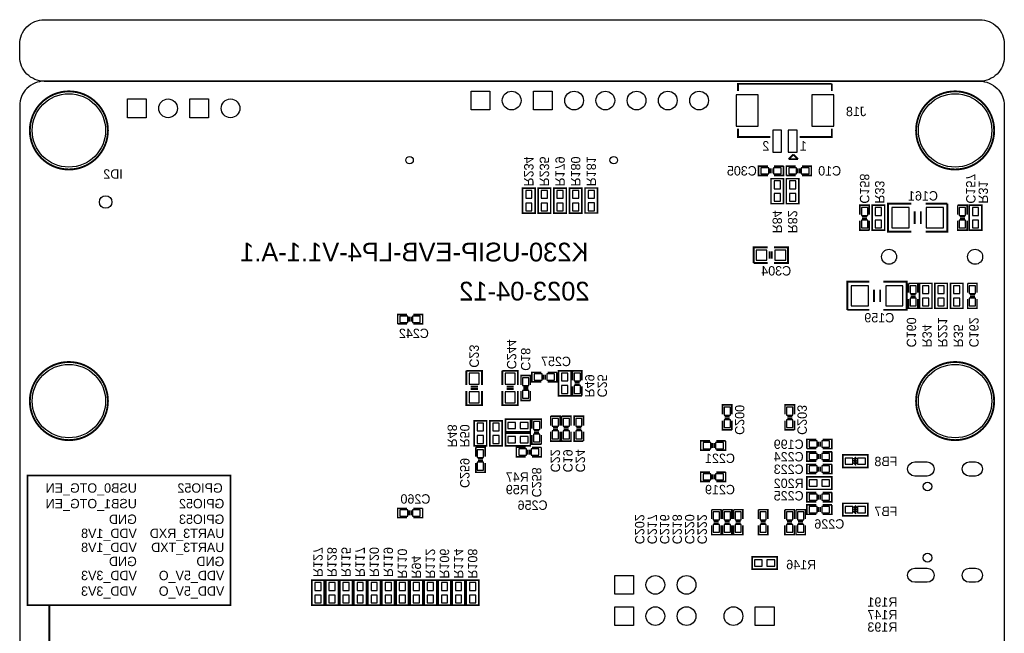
# Model space of a CAD drawing. Extents: x 0 to 80, y 0 to 145.
# Tile 5 of 5: x 0 to 80, y 95 to 145. Entities that reach past the tile are written whole.
import ezdxf

# ---------------------------------------------------------------- set-up
doc = ezdxf.new("R2010")
doc.units = 0
for name, color, linetype in [('BG_OUTLINE', 7, 'CONTINUOUS'), ('BG_SILKSCREEN_BOTTOM', 23, 'CONTINUOUS'), ('PG_SILKSCREEN_BOTTOM', 23, 'CONTINUOUS'), ('PIN_BOTTOM', 132, 'CONTINUOUS'), ('RD_SILKSCREEN_BOTTOM', 23, 'CONTINUOUS')]:
    doc.layers.add(name, color=color, linetype=linetype)

msp = doc.modelspace()

# ---------------------------------------------------------------- linework, layer by layer
at = {"layer": 'BG_OUTLINE'}
for points in [[(78.068424, 139.999974), (1.999996, 139.999974, -0.414214), (0, 141.99997), (0, 142.999968, -0.414214), (1.999996, 144.999964), (78.068424, 144.999964, -0.414214), (80.06842, 142.999968), (80.06842, 141.99997, -0.414214), (78.068424, 139.999974)], [(1.999996, 139.999974, 0.414214), (0, 137.999978), (0, 56.291734)], [(1.999996, 139.999974), (78.068424, 139.999974, -0.414214), (80.06842, 137.999978), (80.06842, 1.999996, -0.414214), (78.068424, 0), (1.999996, 0, -0.414214), (0, 1.999996), (0, 56.291734)]]:
    msp.add_lwpolyline(points, format="xyb", dxfattribs=at)
at = {"layer": 'BG_SILKSCREEN_BOTTOM', "const_width": 0.1524}
msp.add_lwpolyline([(2.413, 78.74), (2.413, 97.409), (17.145, 97.409), (17.145, 107.95), (0.635, 107.95), (0.635, 97.409), (2.54, 97.409)], dxfattribs=at)
at = {"layer": 'PG_SILKSCREEN_BOTTOM'}
for points, const_width in [([(66.04, 139.786868), (58.42, 139.786868), (58.42, 139.192)], 0.1524), ([(66.04, 139.192), (66.04, 139.786868)], 0.1524), ([(58.42, 136.144), (58.42, 135.468868), (61.0362, 135.468868)], 0.1524), ([(63.4365, 135.468868), (66.04, 135.468868), (66.04, 136.144)], 0.1524), ([(62.906402, 134.0485), (62.525402, 133.6675)], 0.1524), ([(62.525402, 133.6675), (62.906402, 133.6675)], 0.1524), ([(63.287402, 133.6675), (62.906402, 134.0485)], 0.1524), ([(62.906402, 133.6675), (63.287402, 133.6675)], 0.1524), ([(60.84316, 133.096), (60.08116, 133.096), (60.08116, 132.334), (60.84316, 132.334)], 0.127), ([(61.02096, 132.9182), (61.02096, 132.5118)], 0.127), ([(61.17336, 132.9182), (61.17336, 132.5118)], 0.127), ([(62.11316, 133.096), (61.35116, 133.096)], 0.127), ([(61.35116, 132.334), (62.11316, 132.334), (62.11316, 133.096)], 0.127), ([(63.109094, 133.096), (62.347094, 133.096), (62.347094, 132.334)], 0.127), ([(63.286894, 132.5118), (63.286894, 132.9182)], 0.127), ([(63.439294, 132.5118), (63.439294, 132.9182)], 0.127), ([(63.617094, 132.334), (64.379094, 132.334), (64.379094, 133.096), (63.617094, 133.096)], 0.127), ([(62.11316, 130.048), (62.11316, 132.08), (61.09716, 132.08), (61.09716, 130.048), (62.11316, 130.048)], 0.127), ([(62.347094, 132.334), (63.109094, 132.334)], 0.127), ([(63.363094, 130.048), (63.363094, 132.08), (62.347094, 132.08), (62.347094, 130.048), (63.363094, 130.048)], 0.127), ([(41.91, 129.2733), (41.91, 131.3053), (40.894, 131.3053), (40.894, 129.2733), (41.91, 129.2733)], 0.127), ([(43.18, 129.2733), (43.18, 131.3053), (42.164, 131.3053), (42.164, 129.2733), (43.18, 129.2733)], 0.127), ([(43.434, 131.3053), (43.434, 129.2733), (44.45, 129.2733), (44.45, 131.3053), (43.434, 131.3053)], 0.127), ([(44.704, 131.3053), (44.704, 129.2733), (45.72, 129.2733), (45.72, 131.3053), (44.704, 131.3053)], 0.127), ([(45.974, 131.318), (45.974, 129.286), (46.99, 129.286), (46.99, 131.318), (45.974, 131.318)], 0.127), ([(69.088, 129.159), (69.088, 129.921), (68.326, 129.921), (68.326, 129.159)], 0.127), ([(69.322188, 129.921), (69.322188, 127.889), (70.338188, 127.889), (70.338188, 129.921), (69.322188, 129.921)], 0.127), ([(72.517, 130.048), (70.612, 130.048), (70.612, 127.762), (72.517, 127.762)], 0.1524), ([(75.438, 130.048), (73.66, 130.048)], 0.1524), ([(73.66, 127.762), (75.438, 127.762), (75.438, 130.048)], 0.1524), ([(76.278994, 129.921), (76.278994, 129.159)], 0.127), ([(77.040994, 129.159), (77.040994, 129.921), (76.278994, 129.921)], 0.127), ([(77.216, 129.921), (77.216, 127.889), (78.232, 127.889), (78.232, 129.921), (77.216, 129.921)], 0.127), ([(68.9102, 128.9812), (68.5038, 128.9812)], 0.127), ([(72.771, 129.413), (72.771, 128.397)], 0.1524), ([(73.279, 129.413), (73.279, 128.397)], 0.1524), ([(76.456794, 128.9812), (76.863194, 128.9812)], 0.127), ([(68.326, 128.651), (68.326, 127.889), (69.088, 127.889)], 0.127), ([(68.9102, 128.8288), (68.5038, 128.8288)], 0.127), ([(69.088, 127.889), (69.088, 128.651)], 0.127), ([(76.278994, 128.651), (76.278994, 127.889), (77.040994, 127.889), (77.040994, 128.651)], 0.127), ([(76.456794, 128.8288), (76.863194, 128.8288)], 0.127), ([(60.833, 126.492), (59.69, 126.492), (59.69, 125.222)], 0.1524), ([(61.341, 125.222), (62.484, 125.222), (62.484, 126.492), (61.341, 126.492)], 0.1524), ([(60.9854, 125.5776), (60.9854, 126.1618)], 0.1524), ([(61.1632, 125.5776), (61.1632, 126.1618)], 0.1524), ([(59.69, 125.222), (60.833, 125.222)], 0.1524), ([(69.088, 123.698), (67.31, 123.698), (67.31, 121.412)], 0.1524), ([(70.231, 121.412), (72.136, 121.412), (72.136, 123.698), (70.231, 123.698)], 0.1524), ([(72.279256, 123.571), (72.279256, 122.809)], 0.127), ([(73.041256, 122.809), (73.041256, 123.571), (72.279256, 123.571)], 0.127), ([(74.184256, 121.539), (74.184256, 123.571), (73.168256, 123.571), (73.168256, 121.539), (74.184256, 121.539)], 0.127), ([(75.433174, 121.539), (75.433174, 123.571), (74.417174, 123.571), (74.417174, 121.539), (75.433174, 121.539)], 0.127), ([(76.708, 121.539), (76.708, 123.571), (75.692, 123.571), (75.692, 121.539), (76.708, 121.539)], 0.127), ([(77.089, 123.571), (77.089, 122.809)], 0.127), ([(77.851, 122.809), (77.851, 123.571), (77.089, 123.571)], 0.127), ([(69.469, 122.047), (69.469, 123.063)], 0.1524), ([(69.977, 122.047), (69.977, 123.063)], 0.1524), ([(72.457056, 122.6312), (72.863456, 122.6312)], 0.127), ([(72.457056, 122.4788), (72.863456, 122.4788)], 0.127), ([(77.2668, 122.6312), (77.6732, 122.6312)], 0.127), ([(77.2668, 122.4788), (77.6732, 122.4788)], 0.127), ([(72.279256, 122.301), (72.279256, 121.539), (73.041256, 121.539), (73.041256, 122.301)], 0.127), ([(77.089, 122.301), (77.089, 121.539), (77.851, 121.539), (77.851, 122.301)], 0.127), ([(31.496, 121.031), (30.734, 121.031), (30.734, 120.269)], 0.127), ([(31.6738, 120.4468), (31.6738, 120.8532)], 0.127), ([(31.8262, 120.4468), (31.8262, 120.8532)], 0.127), ([(32.004, 120.269), (32.766, 120.269), (32.766, 121.031), (32.004, 121.031)], 0.127), ([(67.31, 121.412), (69.088, 121.412)], 0.1524), ([(30.734, 120.269), (31.496, 120.269)], 0.127), ([(36.322, 116.459), (36.322, 115.316)], 0.1524), ([(37.592, 115.316), (37.592, 116.459), (36.322, 116.459)], 0.1524), ([(39.243, 116.459), (39.243, 115.316)], 0.1524), ([(40.513, 115.316), (40.513, 116.459), (39.243, 116.459)], 0.1524), ([(41.529, 115.316), (41.529, 116.078), (40.767, 116.078), (40.767, 115.316)], 0.127), ([(42.418, 116.332), (41.656, 116.332), (41.656, 115.57), (42.418, 115.57)], 0.127), ([(42.5958, 116.1542), (42.5958, 115.7478)], 0.127), ([(42.7482, 116.1542), (42.7482, 115.7478)], 0.127), ([(43.688, 116.332), (42.926, 116.332)], 0.127), ([(42.926, 115.57), (43.688, 115.57), (43.688, 116.332)], 0.127), ([(44.831, 114.427), (44.831, 116.459), (43.815, 116.459), (43.815, 114.427), (44.831, 114.427)], 0.127), ([(45.72, 115.697), (45.72, 116.459), (44.958, 116.459), (44.958, 115.697)], 0.127), ([(45.5422, 115.5192), (45.1358, 115.5192)], 0.127), ([(45.5422, 115.3668), (45.1358, 115.3668)], 0.127), ([(36.322, 114.808), (36.322, 113.665), (37.592, 113.665), (37.592, 114.808)], 0.1524), ([(36.6776, 115.1636), (37.2618, 115.1636)], 0.1524), ([(36.6776, 114.9858), (37.2618, 114.9858)], 0.1524), ([(39.243, 114.808), (39.243, 113.665), (40.513, 113.665), (40.513, 114.808)], 0.1524), ([(39.5986, 115.1636), (40.1828, 115.1636)], 0.1524), ([(39.5986, 114.9858), (40.1828, 114.9858)], 0.1524), ([(40.767, 114.808), (40.767, 114.046), (41.529, 114.046)], 0.127), ([(41.3512, 115.1382), (40.9448, 115.1382)], 0.127), ([(41.3512, 114.9858), (40.9448, 114.9858)], 0.127), ([(41.529, 114.046), (41.529, 114.808)], 0.127), ([(44.958, 115.189), (44.958, 114.427), (45.72, 114.427)], 0.127), ([(45.72, 114.427), (45.72, 115.189)], 0.127), ([(57.91962, 112.923066), (57.91962, 113.685066), (57.15762, 113.685066), (57.15762, 112.923066)], 0.127), ([(62.99962, 112.923066), (62.99962, 113.685066), (62.23762, 113.685066), (62.23762, 112.923066)], 0.127), ([(36.957, 112.395), (36.957, 110.363), (37.973, 110.363), (37.973, 112.395), (36.957, 112.395)], 0.127), ([(39.243, 110.363), (39.243, 112.395), (38.227, 112.395), (38.227, 110.363), (39.243, 110.363)], 0.127), ([(39.497, 111.506), (41.529, 111.506), (41.529, 112.522), (39.497, 112.522), (39.497, 111.506)], 0.127), ([(42.418, 111.76), (42.418, 112.522), (41.656, 112.522), (41.656, 111.76)], 0.127), ([(43.18, 112.776), (43.18, 112.014)], 0.127), ([(43.942, 112.014), (43.942, 112.776), (43.18, 112.776)], 0.127), ([(44.069, 112.776), (44.069, 112.014)], 0.127), ([(44.831, 112.014), (44.831, 112.776), (44.069, 112.776)], 0.127), ([(45.847, 112.014), (45.847, 112.776), (45.085, 112.776), (45.085, 112.014)], 0.127), ([(57.15762, 112.415066), (57.15762, 111.653066), (57.91962, 111.653066)], 0.127), ([(57.74182, 112.745266), (57.33542, 112.745266)], 0.127), ([(57.74182, 112.592866), (57.33542, 112.592866)], 0.127), ([(57.91962, 111.653066), (57.91962, 112.415066)], 0.127), ([(62.23762, 112.415066), (62.23762, 111.653066), (62.99962, 111.653066)], 0.127), ([(62.82182, 112.745266), (62.41542, 112.745266)], 0.127), ([(62.82182, 112.592866), (62.41542, 112.592866)], 0.127), ([(62.99962, 111.653066), (62.99962, 112.415066)], 0.127), ([(39.497, 110.363), (41.529, 110.363), (41.529, 111.379), (39.497, 111.379), (39.497, 110.363)], 0.127), ([(41.656, 111.252), (41.656, 110.49), (42.418, 110.49)], 0.127), ([(42.2402, 111.5822), (41.8338, 111.5822)], 0.127), ([(42.2402, 111.4298), (41.8338, 111.4298)], 0.127), ([(42.418, 110.49), (42.418, 111.252)], 0.127), ([(43.18, 111.506), (43.18, 110.744), (43.942, 110.744), (43.942, 111.506)], 0.127), ([(43.3578, 111.8362), (43.7642, 111.8362)], 0.127), ([(43.3578, 111.6838), (43.7642, 111.6838)], 0.127), ([(44.069, 111.506), (44.069, 110.744), (44.831, 110.744), (44.831, 111.506)], 0.127), ([(44.2468, 111.8362), (44.6532, 111.8362)], 0.127), ([(44.2468, 111.6838), (44.6532, 111.6838)], 0.127), ([(45.085, 111.506), (45.085, 110.744), (45.847, 110.744)], 0.127), ([(45.6692, 111.8362), (45.2628, 111.8362)], 0.127), ([(45.6692, 111.6838), (45.2628, 111.6838)], 0.127), ([(45.847, 110.744), (45.847, 111.506)], 0.127), ([(56.14162, 110.764066), (55.37962, 110.764066), (55.37962, 110.002066), (56.14162, 110.002066)], 0.127), ([(56.31942, 110.586266), (56.31942, 110.179866)], 0.127), ([(56.47182, 110.586266), (56.47182, 110.179866)], 0.127), ([(57.41162, 110.764066), (56.64962, 110.764066)], 0.127), ([(56.64962, 110.002066), (57.41162, 110.002066), (57.41162, 110.764066)], 0.127), ([(64.77762, 110.891066), (64.01562, 110.891066), (64.01562, 110.129066)], 0.127), ([(64.95542, 110.306866), (64.95542, 110.713266)], 0.127), ([(65.10782, 110.306866), (65.10782, 110.713266)], 0.127), ([(65.28562, 110.129066), (66.04762, 110.129066), (66.04762, 110.891066), (65.28562, 110.891066)], 0.127), ([(37.084, 110.236), (37.084, 109.474)], 0.127), ([(37.846, 109.474), (37.846, 110.236), (37.084, 110.236)], 0.127), ([(41.148, 110.236), (40.386, 110.236), (40.386, 109.474), (41.148, 109.474)], 0.127), ([(41.3258, 110.0582), (41.3258, 109.6518)], 0.127), ([(41.4782, 110.0582), (41.4782, 109.6518)], 0.127), ([(42.418, 110.236), (41.656, 110.236)], 0.127), ([(41.656, 109.474), (42.418, 109.474), (42.418, 110.236)], 0.127), ([(64.01562, 110.129066), (64.77762, 110.129066)], 0.127), ([(64.77762, 109.875066), (64.01562, 109.875066), (64.01562, 109.113066), (64.77762, 109.113066)], 0.127), ([(64.95542, 109.697266), (64.95542, 109.290866)], 0.127), ([(65.10782, 109.697266), (65.10782, 109.290866)], 0.127), ([(66.04762, 109.875066), (65.28562, 109.875066)], 0.127), ([(65.28562, 109.113066), (66.04762, 109.113066), (66.04762, 109.875066)], 0.127), ([(37.084, 108.966), (37.084, 108.204), (37.846, 108.204), (37.846, 108.966)], 0.127), ([(37.2618, 109.2962), (37.6682, 109.2962)], 0.127), ([(37.2618, 109.1438), (37.6682, 109.1438)], 0.127), ([(64.77762, 108.859066), (64.01562, 108.859066), (64.01562, 108.097066), (64.77762, 108.097066)], 0.127), ([(66.04762, 108.859066), (65.28562, 108.859066)], 0.127), ([(65.28562, 108.097066), (66.04762, 108.097066), (66.04762, 108.859066)], 0.127), ([(68.96862, 109.621066), (66.93662, 109.621066), (66.93662, 108.605066), (68.96862, 108.605066), (68.96862, 109.621066)], 0.127), ([(67.91452, 109.443266), (68.04152, 109.316266), (67.86372, 109.316266), (68.04152, 109.138466), (67.86372, 109.138466), (68.04152, 108.960666), (67.86372, 108.960666), (67.86372, 108.935266), (68.01612, 108.782866)], 0.127), ([(56.14162, 108.224066), (55.37962, 108.224066), (55.37962, 107.462066), (56.14162, 107.462066)], 0.127), ([(56.31942, 108.046266), (56.31942, 107.639866)], 0.127), ([(56.47182, 108.046266), (56.47182, 107.639866)], 0.127), ([(57.41162, 108.224066), (56.64962, 108.224066)], 0.127), ([(56.64962, 107.462066), (57.41162, 107.462066), (57.41162, 108.224066)], 0.127), ([(64.95542, 108.681266), (64.95542, 108.274866)], 0.127), ([(65.10782, 108.681266), (65.10782, 108.274866)], 0.127), ([(64.01562, 106.827066), (66.04762, 106.827066), (66.04762, 107.843066), (64.01562, 107.843066), (64.01562, 106.827066)], 0.127), ([(64.77762, 106.573066), (64.01562, 106.573066), (64.01562, 105.811066), (64.77762, 105.811066)], 0.127), ([(66.04762, 106.573066), (65.28562, 106.573066)], 0.127), ([(65.28562, 105.811066), (66.04762, 105.811066), (66.04762, 106.573066)], 0.127), ([(64.95542, 106.395266), (64.95542, 105.988866)], 0.127), ([(65.10782, 106.395266), (65.10782, 105.988866)], 0.127), ([(68.96862, 105.684066), (66.93662, 105.684066), (66.93662, 104.668066), (68.96862, 104.668066), (68.96862, 105.684066)], 0.127), ([(31.496, 105.283), (30.734, 105.283), (30.734, 104.521), (31.496, 104.521)], 0.127), ([(31.6738, 105.1052), (31.6738, 104.6988)], 0.127), ([(31.8262, 105.1052), (31.8262, 104.6988)], 0.127), ([(32.766, 105.283), (32.004, 105.283)], 0.127), ([(32.004, 104.521), (32.766, 104.521), (32.766, 105.283)], 0.127), ([(56.26862, 105.176066), (56.26862, 104.414066)], 0.127), ([(57.03062, 104.414066), (57.03062, 105.176066), (56.26862, 105.176066)], 0.127), ([(57.15762, 105.176066), (57.15762, 104.414066)], 0.127), ([(57.91962, 104.414066), (57.91962, 105.176066), (57.15762, 105.176066)], 0.127), ([(58.04662, 105.176066), (58.04662, 104.414066)], 0.127), ([(58.80862, 104.414066), (58.80862, 105.176066), (58.04662, 105.176066)], 0.127), ([(60.07862, 105.176066), (60.07862, 104.414066)], 0.127), ([(60.84062, 104.414066), (60.84062, 105.176066), (60.07862, 105.176066)], 0.127), ([(62.23, 105.176066), (62.23, 104.414066)], 0.127), ([(62.992, 104.414066), (62.992, 105.176066), (62.23, 105.176066)], 0.127), ([(63.12662, 105.176066), (63.12662, 104.414066)], 0.127), ([(63.88862, 104.414066), (63.88862, 105.176066), (63.12662, 105.176066)], 0.127), ([(64.77762, 105.557066), (64.01562, 105.557066), (64.01562, 104.795066), (64.77762, 104.795066)], 0.127), ([(64.95542, 105.379266), (64.95542, 104.972866)], 0.127), ([(65.10782, 105.379266), (65.10782, 104.972866)], 0.127), ([(66.04762, 105.557066), (65.28562, 105.557066)], 0.127), ([(65.28562, 104.795066), (66.04762, 104.795066), (66.04762, 105.557066)], 0.127), ([(67.91452, 105.506266), (68.04152, 105.379266), (67.86372, 105.379266), (68.04152, 105.201466), (67.86372, 105.201466), (68.04152, 105.023666), (67.86372, 105.023666), (67.86372, 104.998266), (68.01612, 104.845866)], 0.127), ([(56.44642, 104.236266), (56.85282, 104.236266)], 0.127), ([(56.44642, 104.083866), (56.85282, 104.083866)], 0.127), ([(57.33542, 104.236266), (57.74182, 104.236266)], 0.127), ([(57.33542, 104.083866), (57.74182, 104.083866)], 0.127), ([(58.22442, 104.236266), (58.63082, 104.236266)], 0.127), ([(58.22442, 104.083866), (58.63082, 104.083866)], 0.127), ([(60.25642, 104.236266), (60.66282, 104.236266)], 0.127), ([(60.25642, 104.083866), (60.66282, 104.083866)], 0.127), ([(62.4078, 104.236266), (62.8142, 104.236266)], 0.127), ([(62.4078, 104.083866), (62.8142, 104.083866)], 0.127), ([(63.30442, 104.236266), (63.71082, 104.236266)], 0.127), ([(63.30442, 104.083866), (63.71082, 104.083866)], 0.127), ([(56.26862, 103.906066), (56.26862, 103.144066), (57.03062, 103.144066), (57.03062, 103.906066)], 0.127), ([(57.15762, 103.906066), (57.15762, 103.144066), (57.91962, 103.144066), (57.91962, 103.906066)], 0.127), ([(58.04662, 103.906066), (58.04662, 103.144066), (58.80862, 103.144066), (58.80862, 103.906066)], 0.127), ([(60.07862, 103.906066), (60.07862, 103.144066), (60.84062, 103.144066), (60.84062, 103.906066)], 0.127), ([(62.23, 103.906066), (62.23, 103.144066), (62.992, 103.144066), (62.992, 103.906066)], 0.127), ([(63.12662, 103.906066), (63.12662, 103.144066), (63.88862, 103.144066), (63.88862, 103.906066)], 0.127), ([(59.563, 100.33), (61.595, 100.33), (61.595, 101.346), (59.563, 101.346), (59.563, 100.33)], 0.127), ([(23.749, 99.441), (23.749, 97.409), (24.765, 97.409), (24.765, 99.441), (23.749, 99.441)], 0.127), ([(24.892, 99.441), (24.892, 97.409), (25.908, 97.409), (25.908, 99.441), (24.892, 99.441)], 0.127), ([(26.035, 99.441), (26.035, 97.409), (27.051, 97.409), (27.051, 99.441), (26.035, 99.441)], 0.127), ([(27.178, 99.441), (27.178, 97.409), (28.194, 97.409), (28.194, 99.441), (27.178, 99.441)], 0.127), ([(28.321, 99.441), (28.321, 97.409), (29.337, 97.409), (29.337, 99.441), (28.321, 99.441)], 0.127), ([(29.464, 99.441), (29.464, 97.409), (30.48, 97.409), (30.48, 99.441), (29.464, 99.441)], 0.127), ([(31.623, 97.409), (31.623, 99.441), (30.607, 99.441), (30.607, 97.409), (31.623, 97.409)], 0.127), ([(32.766, 97.409), (32.766, 99.441), (31.75, 99.441), (31.75, 97.409), (32.766, 97.409)], 0.127), ([(33.909, 97.409), (33.909, 99.441), (32.893, 99.441), (32.893, 97.409), (33.909, 97.409)], 0.127), ([(35.052, 97.409), (35.052, 99.441), (34.036, 99.441), (34.036, 97.409), (35.052, 97.409)], 0.127), ([(36.195, 97.409), (36.195, 99.441), (35.179, 99.441), (35.179, 97.409), (36.195, 97.409)], 0.127), ([(37.338, 97.409), (37.338, 99.441), (36.322, 99.441), (36.322, 97.409), (37.338, 97.409)], 0.127)]:
    msp.add_lwpolyline(points, dxfattribs=dict(at, const_width=const_width))
at = {"layer": 'PG_SILKSCREEN_BOTTOM', "const_width": 0.1524}
for points in [[(7.174992, 135.999982, 1), (0.824992, 135.999982, 1), (7.174992, 135.999982)], [(79.243428, 135.999982, 1), (72.893428, 135.999982, 1), (79.243428, 135.999982)], [(7.174992, 114.000026, 1), (0.824992, 114.000026, 1), (7.174992, 114.000026)], [(79.243428, 114.000026, 1), (72.893428, 114.000026, 1), (79.243428, 114.000026)]]:
    msp.add_lwpolyline(points, format="xyb", dxfattribs=at)
at = {"layer": 'PIN_BOTTOM'}
for points in [[(8.763, 137.033), (8.763, 138.557), (10.287, 138.557), (10.287, 137.033)], [(13.843, 137.033), (13.843, 138.557), (15.367, 138.557), (15.367, 137.033)], [(36.703, 137.668), (36.703, 139.192), (38.227, 139.192), (38.227, 137.668)], [(41.783, 137.668), (41.783, 139.192), (43.307, 139.192), (43.307, 137.668)], [(58.265822, 136.357868), (60.043822, 136.357868), (60.043822, 138.897868), (58.265822, 138.897868)], [(64.415924, 136.357868), (66.193924, 136.357868), (66.193924, 138.897868), (64.415924, 138.897868)], [(61.960506, 134.239), (61.960506, 136.017), (61.249306, 136.017), (61.249306, 134.239)], [(63.21044, 134.239), (63.21044, 136.017), (62.49924, 136.017), (62.49924, 134.239)], [(60.90666, 132.461), (60.90666, 132.969), (60.27166, 132.969), (60.27166, 132.461)], [(61.92266, 132.461), (61.92266, 132.969), (61.28766, 132.969), (61.28766, 132.461)], [(62.537594, 132.969), (62.537594, 132.461), (63.172594, 132.461), (63.172594, 132.969)], [(63.553594, 132.969), (63.553594, 132.461), (64.188594, 132.461), (64.188594, 132.969)], [(61.35116, 131.2545), (61.85916, 131.2545), (61.85916, 131.8895), (61.35116, 131.8895)], [(62.601094, 131.2545), (63.109094, 131.2545), (63.109094, 131.8895), (62.601094, 131.8895)], [(41.148, 130.4798), (41.656, 130.4798), (41.656, 131.1148), (41.148, 131.1148)], [(42.418, 130.4798), (42.926, 130.4798), (42.926, 131.1148), (42.418, 131.1148)], [(44.196, 131.1148), (43.688, 131.1148), (43.688, 130.4798), (44.196, 130.4798)], [(45.466, 131.1148), (44.958, 131.1148), (44.958, 130.4798), (45.466, 130.4798)], [(46.736, 131.1275), (46.228, 131.1275), (46.228, 130.4925), (46.736, 130.4925)], [(61.35116, 130.2385), (61.85916, 130.2385), (61.85916, 130.8735), (61.35116, 130.8735)], [(62.601094, 130.2385), (63.109094, 130.2385), (63.109094, 130.8735), (62.601094, 130.8735)], [(41.148, 129.4638), (41.656, 129.4638), (41.656, 130.0988), (41.148, 130.0988)], [(42.418, 129.4638), (42.926, 129.4638), (42.926, 130.0988), (42.418, 130.0988)], [(44.196, 130.0988), (43.688, 130.0988), (43.688, 129.4638), (44.196, 129.4638)], [(45.466, 130.0988), (44.958, 130.0988), (44.958, 129.4638), (45.466, 129.4638)], [(46.736, 130.1115), (46.228, 130.1115), (46.228, 129.4765), (46.736, 129.4765)], [(68.453, 129.0955), (68.961, 129.0955), (68.961, 129.7305), (68.453, 129.7305)], [(70.084188, 129.7305), (69.576188, 129.7305), (69.576188, 129.0955), (70.084188, 129.0955)], [(72.3265, 128.0795), (72.3265, 129.7305), (70.9295, 129.7305), (70.9295, 128.0795)], [(75.1205, 128.0795), (75.1205, 129.7305), (73.7235, 129.7305), (73.7235, 128.0795)], [(76.913994, 129.7305), (76.405994, 129.7305), (76.405994, 129.0955), (76.913994, 129.0955)], [(77.978, 129.7305), (77.47, 129.7305), (77.47, 129.0955), (77.978, 129.0955)], [(68.453, 128.0795), (68.961, 128.0795), (68.961, 128.7145), (68.453, 128.7145)], [(70.084188, 128.7145), (69.576188, 128.7145), (69.576188, 128.0795), (70.084188, 128.0795)], [(76.913994, 128.7145), (76.405994, 128.7145), (76.405994, 128.0795), (76.913994, 128.0795)], [(77.978, 128.7145), (77.47, 128.7145), (77.47, 128.0795), (77.978, 128.0795)], [(59.8805, 126.2634), (59.8805, 125.4506), (60.7695, 125.4506), (60.7695, 126.2634)], [(61.4045, 126.2634), (61.4045, 125.4506), (62.2935, 125.4506), (62.2935, 126.2634)], [(67.6275, 123.3805), (67.6275, 121.7295), (69.0245, 121.7295), (69.0245, 123.3805)], [(70.4215, 123.3805), (70.4215, 121.7295), (71.8185, 121.7295), (71.8185, 123.3805)], [(72.914256, 123.3805), (72.406256, 123.3805), (72.406256, 122.7455), (72.914256, 122.7455)], [(73.422256, 122.7455), (73.930256, 122.7455), (73.930256, 123.3805), (73.422256, 123.3805)], [(74.671174, 122.7455), (75.179174, 122.7455), (75.179174, 123.3805), (74.671174, 123.3805)], [(75.946, 122.7455), (76.454, 122.7455), (76.454, 123.3805), (75.946, 123.3805)], [(77.724, 123.3805), (77.216, 123.3805), (77.216, 122.7455), (77.724, 122.7455)], [(72.914256, 122.3645), (72.406256, 122.3645), (72.406256, 121.7295), (72.914256, 121.7295)], [(73.422256, 121.7295), (73.930256, 121.7295), (73.930256, 122.3645), (73.422256, 122.3645)], [(74.671174, 121.7295), (75.179174, 121.7295), (75.179174, 122.3645), (74.671174, 122.3645)], [(75.946, 121.7295), (76.454, 121.7295), (76.454, 122.3645), (75.946, 122.3645)], [(77.724, 122.3645), (77.216, 122.3645), (77.216, 121.7295), (77.724, 121.7295)], [(30.9245, 120.904), (30.9245, 120.396), (31.5595, 120.396), (31.5595, 120.904)], [(31.9405, 120.904), (31.9405, 120.396), (32.5755, 120.396), (32.5755, 120.904)], [(37.3634, 116.2685), (36.5506, 116.2685), (36.5506, 115.3795), (37.3634, 115.3795)], [(40.2844, 116.2685), (39.4716, 116.2685), (39.4716, 115.3795), (40.2844, 115.3795)], [(42.4815, 115.697), (42.4815, 116.205), (41.8465, 116.205), (41.8465, 115.697)], [(43.4975, 115.697), (43.4975, 116.205), (42.8625, 116.205), (42.8625, 115.697)], [(44.069, 115.6335), (44.577, 115.6335), (44.577, 116.2685), (44.069, 116.2685)], [(45.085, 115.6335), (45.593, 115.6335), (45.593, 116.2685), (45.085, 116.2685)], [(40.894, 115.2525), (41.402, 115.2525), (41.402, 115.8875), (40.894, 115.8875)], [(37.3634, 114.7445), (36.5506, 114.7445), (36.5506, 113.8555), (37.3634, 113.8555)], [(40.2844, 114.7445), (39.4716, 114.7445), (39.4716, 113.8555), (40.2844, 113.8555)], [(40.894, 114.2365), (41.402, 114.2365), (41.402, 114.8715), (40.894, 114.8715)], [(44.069, 114.6175), (44.577, 114.6175), (44.577, 115.2525), (44.069, 115.2525)], [(45.085, 114.6175), (45.593, 114.6175), (45.593, 115.2525), (45.085, 115.2525)], [(57.28462, 112.859566), (57.79262, 112.859566), (57.79262, 113.494566), (57.28462, 113.494566)], [(62.36462, 112.859566), (62.87262, 112.859566), (62.87262, 113.494566), (62.36462, 113.494566)], [(37.719, 112.2045), (37.211, 112.2045), (37.211, 111.5695), (37.719, 111.5695)], [(38.481, 111.5695), (38.989, 111.5695), (38.989, 112.2045), (38.481, 112.2045)], [(39.6875, 112.268), (39.6875, 111.76), (40.3225, 111.76), (40.3225, 112.268)], [(40.7035, 112.268), (40.7035, 111.76), (41.3385, 111.76), (41.3385, 112.268)], [(41.783, 111.6965), (42.291, 111.6965), (42.291, 112.3315), (41.783, 112.3315)], [(43.815, 112.5855), (43.307, 112.5855), (43.307, 111.9505), (43.815, 111.9505)], [(44.704, 112.5855), (44.196, 112.5855), (44.196, 111.9505), (44.704, 111.9505)], [(45.212, 111.9505), (45.72, 111.9505), (45.72, 112.5855), (45.212, 112.5855)], [(57.28462, 111.843566), (57.79262, 111.843566), (57.79262, 112.478566), (57.28462, 112.478566)], [(62.36462, 111.843566), (62.87262, 111.843566), (62.87262, 112.478566), (62.36462, 112.478566)], [(41.783, 110.6805), (42.291, 110.6805), (42.291, 111.3155), (41.783, 111.3155)], [(43.815, 111.5695), (43.307, 111.5695), (43.307, 110.9345), (43.815, 110.9345)], [(44.704, 111.5695), (44.196, 111.5695), (44.196, 110.9345), (44.704, 110.9345)], [(45.212, 110.9345), (45.72, 110.9345), (45.72, 111.5695), (45.212, 111.5695)], [(37.719, 111.1885), (37.211, 111.1885), (37.211, 110.5535), (37.719, 110.5535)], [(38.481, 110.5535), (38.989, 110.5535), (38.989, 111.1885), (38.481, 111.1885)], [(39.6875, 111.125), (39.6875, 110.617), (40.3225, 110.617), (40.3225, 111.125)], [(40.7035, 111.125), (40.7035, 110.617), (41.3385, 110.617), (41.3385, 111.125)], [(56.20512, 110.129066), (56.20512, 110.637066), (55.57012, 110.637066), (55.57012, 110.129066)], [(57.22112, 110.129066), (57.22112, 110.637066), (56.58612, 110.637066), (56.58612, 110.129066)], [(64.20612, 110.764066), (64.20612, 110.256066), (64.84112, 110.256066), (64.84112, 110.764066)], [(65.22212, 110.764066), (65.22212, 110.256066), (65.85712, 110.256066), (65.85712, 110.764066)], [(37.719, 110.0455), (37.211, 110.0455), (37.211, 109.4105), (37.719, 109.4105)], [(41.2115, 109.601), (41.2115, 110.109), (40.5765, 110.109), (40.5765, 109.601)], [(42.2275, 109.601), (42.2275, 110.109), (41.5925, 110.109), (41.5925, 109.601)], [(64.84112, 109.240066), (64.84112, 109.748066), (64.20612, 109.748066), (64.20612, 109.240066)], [(65.85712, 109.240066), (65.85712, 109.748066), (65.22212, 109.748066), (65.22212, 109.240066)], [(37.719, 109.0295), (37.211, 109.0295), (37.211, 108.3945), (37.719, 108.3945)], [(67.76212, 108.859066), (67.76212, 109.367066), (67.12712, 109.367066), (67.12712, 108.859066)], [(68.77812, 108.859066), (68.77812, 109.367066), (68.14312, 109.367066), (68.14312, 108.859066)], [(56.20512, 107.589066), (56.20512, 108.097066), (55.57012, 108.097066), (55.57012, 107.589066)], [(57.22112, 107.589066), (57.22112, 108.097066), (56.58612, 108.097066), (56.58612, 107.589066)], [(64.84112, 108.224066), (64.84112, 108.732066), (64.20612, 108.732066), (64.20612, 108.224066)], [(65.85712, 108.224066), (65.85712, 108.732066), (65.22212, 108.732066), (65.22212, 108.224066)], [(64.20612, 107.589066), (64.20612, 107.081066), (64.84112, 107.081066), (64.84112, 107.589066)], [(65.22212, 107.589066), (65.22212, 107.081066), (65.85712, 107.081066), (65.85712, 107.589066)], [(64.84112, 105.938066), (64.84112, 106.446066), (64.20612, 106.446066), (64.20612, 105.938066)], [(65.85712, 105.938066), (65.85712, 106.446066), (65.22212, 106.446066), (65.22212, 105.938066)], [(31.5595, 104.648), (31.5595, 105.156), (30.9245, 105.156), (30.9245, 104.648)], [(32.5755, 104.648), (32.5755, 105.156), (31.9405, 105.156), (31.9405, 104.648)], [(56.90362, 104.985566), (56.39562, 104.985566), (56.39562, 104.350566), (56.90362, 104.350566)], [(57.79262, 104.985566), (57.28462, 104.985566), (57.28462, 104.350566), (57.79262, 104.350566)], [(58.68162, 104.985566), (58.17362, 104.985566), (58.17362, 104.350566), (58.68162, 104.350566)], [(60.71362, 104.985566), (60.20562, 104.985566), (60.20562, 104.350566), (60.71362, 104.350566)], [(62.865, 104.985566), (62.357, 104.985566), (62.357, 104.350566), (62.865, 104.350566)], [(63.76162, 104.985566), (63.25362, 104.985566), (63.25362, 104.350566), (63.76162, 104.350566)], [(64.84112, 104.922066), (64.84112, 105.430066), (64.20612, 105.430066), (64.20612, 104.922066)], [(65.85712, 104.922066), (65.85712, 105.430066), (65.22212, 105.430066), (65.22212, 104.922066)], [(67.76212, 104.922066), (67.76212, 105.430066), (67.12712, 105.430066), (67.12712, 104.922066)], [(68.77812, 104.922066), (68.77812, 105.430066), (68.14312, 105.430066), (68.14312, 104.922066)], [(56.90362, 103.969566), (56.39562, 103.969566), (56.39562, 103.334566), (56.90362, 103.334566)], [(57.79262, 103.969566), (57.28462, 103.969566), (57.28462, 103.334566), (57.79262, 103.334566)], [(58.68162, 103.969566), (58.17362, 103.969566), (58.17362, 103.334566), (58.68162, 103.334566)], [(60.71362, 103.969566), (60.20562, 103.969566), (60.20562, 103.334566), (60.71362, 103.334566)], [(62.865, 103.969566), (62.357, 103.969566), (62.357, 103.334566), (62.865, 103.334566)], [(63.76162, 103.969566), (63.25362, 103.969566), (63.25362, 103.334566), (63.76162, 103.334566)], [(59.7535, 101.092), (59.7535, 100.584), (60.3885, 100.584), (60.3885, 101.092)], [(60.7695, 101.092), (60.7695, 100.584), (61.4045, 100.584), (61.4045, 101.092)], [(48.387, 98.298), (48.387, 99.822), (49.911, 99.822), (49.911, 98.298)], [(24.511, 99.2505), (24.003, 99.2505), (24.003, 98.6155), (24.511, 98.6155)], [(25.654, 99.2505), (25.146, 99.2505), (25.146, 98.6155), (25.654, 98.6155)], [(26.797, 99.2505), (26.289, 99.2505), (26.289, 98.6155), (26.797, 98.6155)], [(27.94, 99.2505), (27.432, 99.2505), (27.432, 98.6155), (27.94, 98.6155)], [(29.083, 99.2505), (28.575, 99.2505), (28.575, 98.6155), (29.083, 98.6155)], [(30.226, 99.2505), (29.718, 99.2505), (29.718, 98.6155), (30.226, 98.6155)], [(30.861, 98.6155), (31.369, 98.6155), (31.369, 99.2505), (30.861, 99.2505)], [(32.004, 98.6155), (32.512, 98.6155), (32.512, 99.2505), (32.004, 99.2505)], [(33.147, 98.6155), (33.655, 98.6155), (33.655, 99.2505), (33.147, 99.2505)], [(34.29, 98.6155), (34.798, 98.6155), (34.798, 99.2505), (34.29, 99.2505)], [(35.433, 98.6155), (35.941, 98.6155), (35.941, 99.2505), (35.433, 99.2505)], [(36.576, 98.6155), (37.084, 98.6155), (37.084, 99.2505), (36.576, 99.2505)], [(24.511, 98.2345), (24.003, 98.2345), (24.003, 97.5995), (24.511, 97.5995)], [(25.654, 98.2345), (25.146, 98.2345), (25.146, 97.5995), (25.654, 97.5995)], [(26.797, 98.2345), (26.289, 98.2345), (26.289, 97.5995), (26.797, 97.5995)], [(27.94, 98.2345), (27.432, 98.2345), (27.432, 97.5995), (27.94, 97.5995)], [(29.083, 98.2345), (28.575, 98.2345), (28.575, 97.5995), (29.083, 97.5995)], [(30.226, 98.2345), (29.718, 98.2345), (29.718, 97.5995), (30.226, 97.5995)], [(30.861, 97.5995), (31.369, 97.5995), (31.369, 98.2345), (30.861, 98.2345)], [(32.004, 97.5995), (32.512, 97.5995), (32.512, 98.2345), (32.004, 98.2345)], [(33.147, 97.5995), (33.655, 97.5995), (33.655, 98.2345), (33.147, 98.2345)], [(34.29, 97.5995), (34.798, 97.5995), (34.798, 98.2345), (34.29, 98.2345)], [(35.433, 97.5995), (35.941, 97.5995), (35.941, 98.2345), (35.433, 98.2345)], [(36.576, 97.5995), (37.084, 97.5995), (37.084, 98.2345), (36.576, 98.2345)], [(48.387, 95.758), (48.387, 97.282), (49.911, 97.282), (49.911, 95.758)], [(61.341, 97.282), (61.341, 95.758), (59.817, 95.758), (59.817, 97.282)]]:
    msp.add_lwpolyline(points, close=True, dxfattribs=at)
for points in [[(72.780398, 109.051598), (73.796398, 109.051598, -1), (73.796398, 107.908598), (72.780398, 107.908598, -1)], [(77.214476, 109.051598), (77.722476, 109.051598, -1), (77.722476, 107.908598), (77.214476, 107.908598, -1)], [(72.780398, 100.411534), (73.796398, 100.411534, -1), (73.796398, 99.268534), (72.780398, 99.268534, -1)], [(77.214476, 100.411534), (77.722476, 100.411534, -1), (77.722476, 99.268534), (77.214476, 99.268534, -1)]]:
    msp.add_lwpolyline(points, format="xyb", close=True, dxfattribs=at)
for centre, radius in [((3.999992, 135.999982), 2.9845), ((12.065, 137.795), 0.762), ((17.145, 137.795), 0.762), ((40.005, 138.43), 0.762), ((45.085, 138.43), 0.762), ((47.625, 138.43), 0.762), ((50.165, 138.43), 0.762), ((52.705, 138.43), 0.762), ((55.245, 138.43), 0.762), ((76.068428, 135.999982), 2.9845), ((31.705042, 133.57987), 0.3048), ((48.304704, 133.57987), 0.3048), ((6.985, 130.175), 0.508), ((70.695058, 125.73), 0.6096), ((77.695044, 125.73), 0.6096), ((3.999992, 114.000026), 2.9845), ((76.068428, 114.000026), 2.9845), ((73.818496, 107.050078), 0.3556), ((73.818496, 101.270054), 0.3556), ((51.689, 99.06), 0.762), ((54.229, 99.06), 0.762), ((51.689, 96.52), 0.762), ((54.229, 96.52), 0.762), ((58.039, 96.52), 0.762)]:
    msp.add_circle(centre, radius, dxfattribs=at)

# ---------------------------------------------------------------- texts
at = {"layer": 'BG_SILKSCREEN_BOTTOM', "text_generation_flag": 2, "width": 1.016667}
for s, p in [('K230-USIP-EVB-LP4-V1.1-A.1', (46.2534, 125.349)), ('2023-04-12', (46.3423, 122.174))]:
    msp.add_text(s, height=1.524, dxfattribs=at).set_placement(p)
at = {"layer": 'BG_SILKSCREEN_BOTTOM', "text_generation_flag": 2}
for s, p in [('USB0_OTG_EN', (9.525, 106.553)), ('GPIO52', (16.51, 106.553)), ('USB1_OTG_EN', (9.525, 105.283)), ('GPIO52', (16.637, 105.283)), ('GND', (9.525, 104.013)), ('GPIO53', (16.637, 104.013)), ('VDD_1V8', (9.525, 102.87)), ('UART3_RXD', (16.637, 102.87)), ('VDD_1V8', (9.525, 101.727)), ('UART3_TXD', (16.637, 101.727)), ('GND', (9.525, 100.584)), ('GND', (16.637, 100.584)), ('VDD_3V3', (9.525, 99.441)), ('VDD_5V_O', (16.637, 99.441)), ('VDD_3V3', (9.525, 98.171)), ('VDD_5V_O', (16.637, 98.171))]:
    msp.add_text(s, height=0.762, dxfattribs=at).set_placement(p)
at = {"layer": 'PG_SILKSCREEN_BOTTOM', "text_generation_flag": 2}
for s, p in [('2', (60.96, 134.366)), ('1', (64.008, 134.366))]:
    msp.add_text(s, height=0.762, dxfattribs=at).set_placement(p)
at = {"layer": 'RD_SILKSCREEN_BOTTOM', "text_generation_flag": 2}
for s, p in [('J18', (68.834, 137.16)), ('C305', (59.944, 132.334)), ('C10', (66.802, 132.334)), ('ID2', (8.382, 132.08)), ('C161', (74.676, 130.302)), ('C304', (62.738, 124.206)), ('C159', (71.12, 120.396)), ('C242', (33.274, 119.126)), ('C257', (44.831, 116.84)), ('C199', (63.754, 110.109)), ('C221', (58.166, 108.966)), ('C224', (63.754, 109.093)), ('FB8', (71.374, 108.712)), ('R47', (41.402, 107.442)), ('C223', (63.754, 108.077)), ('R202', (63.754, 106.934)), ('R59', (41.402, 106.426)), ('C219', (58.166, 106.426)), ('C225', (63.754, 105.918)), ('C260', (33.401, 105.664)), ('C256', (42.926, 105.156)), ('FB7', (71.374, 104.648)), ('C226', (67.056, 103.632)), ('R146', (64.77, 100.33)), ('R191', (71.374, 97.282)), ('R147', (71.374, 96.266)), ('R193', (71.374, 95.25))]:
    msp.add_text(s, height=0.762, dxfattribs=at).set_placement(p)
for s, p in [('R234', (41.021, 131.445)), ('R235', (42.291, 131.445)), ('R179', (43.561, 131.445)), ('R180', (44.831, 131.445)), ('R181', (46.101, 131.4577)), ('C158', (68.326, 130.048)), ('C157', (76.962, 130.048)), ('R33', (69.556376, 130.048)), ('R31', (77.978, 130.048)), ('R84', (61.22416, 127.635)), ('R82', (62.474094, 127.635)), ('C160', (72.136, 118.364)), ('R34', (73.406, 118.364)), ('R221', (74.676, 118.364)), ('R35', (75.946, 118.364)), ('C162', (77.216, 118.364)), ('C244', (39.624, 116.586)), ('C23', (36.576, 116.713)), ('C18', (40.767, 116.459)), ('R49', (45.974, 114.3)), ('C25', (46.99, 114.3)), ('C200', (58.166, 111.252)), ('C203', (63.246, 111.252)), ('R48', (34.798, 110.236)), ('R50', (35.814, 110.236)), ('C22', (43.18, 108.204)), ('C19', (44.196, 108.204)), ('C24', (45.212, 108.204)), ('C259', (35.814, 106.934)), ('C258', (41.656, 106.172)), ('C202', (50.038, 102.362)), ('C217', (51.054, 102.362)), ('C216', (52.07, 102.362)), ('C218', (53.086, 102.362)), ('C220', (54.102, 102.362)), ('C222', (55.118, 102.362)), ('R127', (23.876, 99.695)), ('R128', (25.019, 99.695)), ('R115', (26.162, 99.695)), ('R117', (27.305, 99.695)), ('R120', (28.448, 99.695)), ('R119', (29.591, 99.695)), ('R110', (30.734, 99.568)), ('R112', (33.02, 99.568)), ('R106', (34.163, 99.568)), ('R114', (35.306, 99.568)), ('R108', (36.449, 99.568)), ('R94', (31.877, 99.568))]:
    msp.add_text(s, height=0.762, rotation=270, dxfattribs=at).set_placement(p)

doc.saveas('drawing.dxf')
